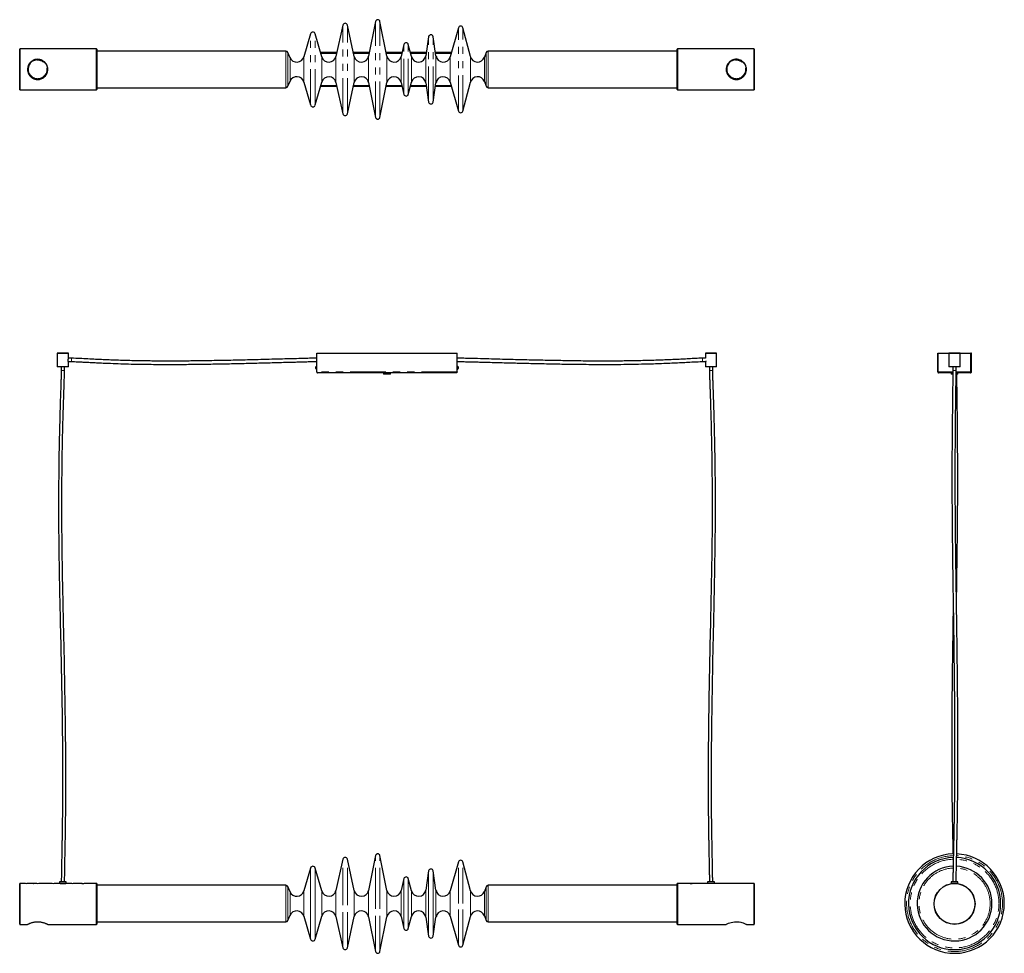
# Model space of a CAD drawing. Header units: millimetres. Extents: x 152 to 1904, y 797 to 2458.
import ezdxf

# ---------------------------------------------------------------- set-up
doc = ezdxf.new("R2010")
doc.units = ezdxf.units.MM
doc.header["$LTSCALE"] = 10
doc.linetypes.add('PHANTOM', pattern=[12.7, 6.35, -1.27, 1.27, -1.27, 1.27, -1.27])

msp = doc.modelspace()

# ---------------------------------------------------------------- linework, layer by layer
at = {"color": 7, "linetype": 'Continuous', "lineweight": 25}
for p, q in [((785, 2455), (772.7, 2393.1)), ((805.2, 2393.1), (792.9, 2455)), ((727.1, 2448.5), (714.6, 2392.9)), ((747.3, 2392.9), (734.9, 2448.5)), ((932.6, 2443.8), (918, 2392.1)), ((953.9, 2392.4), (940.3, 2443.7)), ((669.2, 2432.9), (657.5, 2392.1)), ((689.5, 2392.1), (677.8, 2432.9)), ((879.5, 2427.8), (874.3, 2393.7)), ((892.6, 2393.7), (887.4, 2427.8)), ((152.2, 2406.2), (151.9, 2405.9)), ((151.9, 2333.5), (151.9, 2405.9)), ((288.4, 2406.2), (152.2, 2406.2)), ((152.2, 2406.2), (152.2, 2333.2)), ((288.9, 2405.7), (288.4, 2406.2)), ((288.4, 2333.2), (288.4, 2406.2)), ((288.9, 2405.7), (288.9, 2333.7)), ((625.4, 2402.2), (288.9, 2402.2)), ((835.6, 2414.1), (830.6, 2392.7)), ((848.9, 2392.5), (843.3, 2414.2)), ((1321.9, 2402.2), (985.4, 2402.2)), ((1322.4, 2406.2), (1321.9, 2405.7)), ((1321.9, 2333.7), (1321.9, 2405.7)), ((1458.6, 2406.2), (1322.4, 2406.2)), ((1322.4, 2406.2), (1322.4, 2333.2)), ((1458.9, 2405.9), (1458.6, 2406.2)), ((1458.6, 2333.2), (1458.6, 2406.2)), ((1458.9, 2405.9), (1458.9, 2333.5)), ((633, 2390.6), (629.1, 2399.7)), ((716.2, 2399.7), (687.3, 2399.7)), ((774, 2399.7), (745.8, 2399.7)), ((832.2, 2399.7), (803.9, 2399.7)), ((875.2, 2399.7), (847, 2399.7)), ((920.1, 2399.7), (891.7, 2399.7)), ((981.7, 2399.5), (978.7, 2391.3)), ((629.1, 2339.6), (633, 2348.8)), ((978.7, 2348.1), (981.7, 2339.8)), ((151.9, 2333.5), (152.2, 2333.2)), ((152.2, 2333.2), (288.4, 2333.2)), ((288.4, 2333.2), (288.9, 2333.7)), ((288.9, 2337.2), (625.4, 2337.2)), ((657.5, 2347.3), (669.2, 2306.4)), ((677.8, 2306.4), (689.5, 2347.3)), ((687.3, 2339.7), (716.2, 2339.7)), ((714.6, 2346.5), (727.1, 2290.8)), ((734.9, 2290.8), (747.3, 2346.5)), ((745.8, 2339.7), (774, 2339.7)), ((772.7, 2346.2), (785, 2284.4)), ((792.9, 2284.4), (805.2, 2346.2)), ((803.9, 2339.7), (832.2, 2339.7)), ((830.6, 2346.6), (835.6, 2325.3)), ((843.3, 2325.2), (848.9, 2346.9)), ((847, 2339.7), (875.2, 2339.7)), ((874.3, 2345.6), (879.5, 2311.6)), ((887.4, 2311.6), (892.6, 2345.6)), ((891.7, 2339.7), (920.1, 2339.7)), ((918, 2347.2), (932.6, 2295.6)), ((940.3, 2295.7), (953.9, 2347)), ((985.4, 2337.2), (1321.9, 2337.2)), ((1321.9, 2333.7), (1322.4, 2333.2)), ((1322.4, 2333.2), (1458.6, 2333.2)), ((1458.6, 2333.2), (1458.9, 2333.5)), ((219.2, 1864.9), (218.9, 1864.6)), ((218.9, 1864.6), (218.9, 1840.9)), ((238.9, 1864.6), (218.9, 1864.6)), ((219.2, 1864.9), (238.6, 1864.9)), ((238.9, 1864.6), (238.6, 1864.9)), ((238.9, 1856.3), (238.9, 1864.6)), ((680.4, 1831.4), (680.4, 1864.9)), ((680.4, 1864.9), (930.4, 1864.9)), ((930.4, 1831.4), (930.4, 1864.9)), ((1372.2, 1864.9), (1371.9, 1864.6)), ((1371.9, 1864.6), (1371.9, 1856.3)), ((1391.9, 1864.6), (1371.9, 1864.6)), ((1372.2, 1864.9), (1391.6, 1864.9)), ((1391.9, 1864.6), (1391.6, 1864.9)), ((1391.9, 1840.9), (1391.9, 1864.6)), ((1785.2, 1864.9), (1786.2, 1864.9)), ((1785.2, 1831.4), (1785.2, 1864.9)), ((1786.2, 1831.4), (1786.2, 1864.9)), ((1786.3, 1864.9), (1805.5, 1864.9)), ((1786.3, 1831.4), (1786.3, 1864.9)), ((1805.5, 1864.9), (1805.2, 1864.6)), ((1805.2, 1864.6), (1805.2, 1840.9)), ((1815.2, 1864.6), (1805.2, 1864.6)), ((1805.5, 1864.9), (1815.2, 1864.9)), ((1815.2, 1864.9), (1824.9, 1864.9)), ((1825.2, 1864.6), (1815.2, 1864.6)), ((1825.2, 1864.6), (1824.9, 1864.9)), ((1824.9, 1864.9), (1844.1, 1864.9)), ((1825.2, 1840.9), (1825.2, 1864.6)), ((1844.1, 1831.4), (1844.1, 1864.9)), ((1845.2, 1864.9), (1844.2, 1864.9)), ((1844.2, 1831.4), (1844.2, 1864.9)), ((1845.2, 1831.4), (1845.2, 1864.9)), ((218.9, 1840.9), (219.4, 1840.4)), ((218.9, 1840.9), (238.9, 1840.9)), ((238.4, 1840.4), (219.4, 1840.4)), ((226, 1840.4), (226, 1833.9)), ((231.9, 1833.9), (231.9, 1840.4)), ((238.4, 1849.9), (238.4, 1853.2)), ((238.9, 1849.9), (238.4, 1849.9)), ((238.4, 1840.4), (238.9, 1840.9)), ((243.9, 1855.9), (238.8, 1855.9)), ((238.9, 1849.9), (238.9, 1850)), ((238.9, 1850), (243.9, 1850)), ((238.9, 1840.9), (238.9, 1849.9)), ((678.8, 1837.4), (678.8, 1840.4)), ((680.4, 1841.8), (680.1, 1841.8)), ((930.7, 1841.8), (930.4, 1841.8)), ((932.1, 1840.4), (932.1, 1837.4)), ((1372.1, 1855.9), (1366.9, 1855.9)), ((1366.9, 1850), (1372, 1850)), ((1372, 1850), (1371.9, 1849.9)), ((1371.9, 1849.9), (1371.9, 1840.9)), ((1372.5, 1849.9), (1371.9, 1849.9)), ((1371.9, 1840.9), (1372.4, 1840.4)), ((1371.9, 1840.9), (1391.9, 1840.9)), ((1391.4, 1840.4), (1372.4, 1840.4)), ((1372.5, 1851), (1372.5, 1849.9)), ((1379, 1840.4), (1379, 1833.9)), ((1384.9, 1833.9), (1384.9, 1840.4)), ((1391.4, 1840.4), (1391.9, 1840.9)), ((1805.2, 1840.9), (1805.7, 1840.4)), ((1805.2, 1840.9), (1815.2, 1840.9)), ((1815.2, 1840.4), (1805.7, 1840.4)), ((1812.3, 1840.4), (1812.3, 1833.9)), ((1815.2, 1840.9), (1825.2, 1840.9)), ((1824.7, 1840.4), (1815.2, 1840.4)), ((1818.2, 1833.9), (1818.2, 1840.4)), ((1824.7, 1840.4), (1825.2, 1840.9)), ((680.1, 1836.1), (680.4, 1836.1)), ((928.9, 1829.9), (681.9, 1829.9)), ((799.4, 1829.9), (799.4, 1827.4)), ((811.4, 1827.4), (799.4, 1827.4)), ((811.4, 1827.4), (811.4, 1829.9)), ((930.4, 1836.1), (930.7, 1836.1)), ((1785.2, 1831.4), (1786.2, 1831.4)), ((1812.2, 1829.9), (1786.7, 1829.9)), ((1809.2, 1829.9), (1809.2, 1827.4)), ((1810.4, 1827.4), (1809.2, 1827.4)), ((1812.1, 1827.4), (1810.4, 1827.4)), ((1843.7, 1829.9), (1818.1, 1829.9)), ((1821.2, 1827.4), (1818.1, 1827.4)), ((1821.2, 1827.4), (1821.2, 1829.9)), ((1845.2, 1831.4), (1844.2, 1831.4)), ((727.1, 964.3), (714.6, 908.6)), ((747.3, 908.6), (734.9, 964.3)), ((785, 970.7), (772.7, 908.9)), ((805.2, 908.9), (792.9, 970.7)), ((669.2, 948.7), (657.5, 907.8)), ((689.5, 907.8), (677.8, 948.7)), ((932.6, 959.5), (918, 907.9)), ((953.9, 908.1), (940.3, 959.4)), ((835.6, 929.8), (830.6, 908.5)), ((848.9, 908.2), (843.3, 929.9)), ((879.5, 943.5), (874.3, 909.4)), ((892.6, 909.4), (887.4, 943.5)), ((152.2, 921.4), (151.9, 921.1)), ((151.9, 884.9), (151.9, 921.1)), ((161.4, 921.4), (152.2, 921.4)), ((152.2, 921.4), (152.2, 884.9)), ((169.6, 921.4), (165.4, 921.4)), ((181.9, 921.4), (176.2, 921.4)), ((191.6, 921.4), (185.9, 921.4)), ((209.9, 921.4), (198.2, 921.4)), ((222.9, 921.4), (213.9, 921.4)), ((222.9, 923.9), (222.9, 921.4)), ((234.9, 923.9), (222.9, 923.9)), ((234.9, 921.4), (222.9, 921.4)), ((234.9, 921.4), (234.9, 923.9)), ((243.9, 921.4), (234.9, 921.4)), ((262.4, 921.4), (247.9, 921.4)), ((262.6, 921.4), (263.5, 921.4)), ((263.5, 921.4), (266.2, 921.4)), ((288.4, 921.4), (266.4, 921.4)), ((288.9, 920.9), (288.4, 921.4)), ((288.4, 884.9), (288.4, 921.4)), ((288.9, 920.9), (288.9, 884.9)), ((625.4, 917.9), (288.9, 917.9)), ((633, 906.3), (629.1, 915.5)), ((981.7, 915.3), (978.7, 907)), ((1321.9, 917.9), (985.4, 917.9)), ((1322.4, 921.4), (1321.9, 920.9)), ((1321.9, 848.9), (1321.9, 920.9)), ((1344.5, 921.4), (1322.4, 921.4)), ((1322.4, 921.4), (1322.4, 848.4)), ((1344.6, 921.4), (1348.2, 921.4)), ((1363, 921.4), (1348.4, 921.4)), ((1375.9, 921.4), (1366.9, 921.4)), ((1375.9, 923.9), (1375.9, 921.4)), ((1383.4, 923.9), (1375.9, 923.9)), ((1383.4, 921.4), (1375.9, 921.4)), ((1387.9, 923.9), (1383.4, 923.9)), ((1387.9, 921.4), (1383.4, 921.4)), ((1387.9, 921.4), (1387.9, 923.9)), ((1397, 921.4), (1387.9, 921.4)), ((1412.6, 921.4), (1400.9, 921.4)), ((1425, 921.4), (1419.3, 921.4)), ((1434.6, 921.4), (1428.9, 921.4)), ((1445.5, 921.4), (1441.3, 921.4)), ((1458.6, 921.4), (1449.4, 921.4)), ((1458.9, 921.1), (1458.6, 921.4)), ((1458.6, 848.4), (1458.6, 921.4)), ((1458.9, 921.1), (1458.9, 848.7)), ((1809.2, 923.9), (1809.2, 921.4)), ((1821.2, 923.9), (1809.2, 923.9)), ((1821.2, 921.4), (1809.2, 921.4)), ((1810.2, 921.4), (1810.2, 921.1)), ((1820.2, 921.1), (1820.2, 921.4)), ((1821.2, 921.4), (1821.2, 923.9)), ((151.9, 848.7), (151.9, 884.9)), ((152.2, 884.9), (152.2, 848.4)), ((288.4, 848.4), (288.4, 884.9)), ((288.9, 884.9), (288.9, 848.9)), ((629.1, 855.3), (633, 864.5)), ((657.5, 863), (669.2, 822.1)), ((677.8, 822.1), (689.5, 863)), ((714.6, 862.2), (727.1, 806.5)), ((734.9, 806.5), (747.3, 862.2)), ((772.7, 861.9), (785, 800.1)), ((792.9, 800.1), (805.2, 861.9)), ((830.6, 862.3), (835.6, 841)), ((843.3, 840.9), (848.9, 862.6)), ((874.3, 861.4), (879.5, 827.3)), ((887.4, 827.3), (892.6, 861.4)), ((918, 863), (932.6, 811.3)), ((940.3, 811.4), (953.9, 862.7)), ((978.7, 863.8), (981.7, 855.5)), ((151.9, 848.7), (152.2, 848.4)), ((152.2, 848.4), (165.9, 848.4)), ((201.9, 848.4), (288.4, 848.4)), ((288.4, 848.4), (288.9, 848.9)), ((288.9, 852.9), (625.4, 852.9)), ((985.4, 852.9), (1321.9, 852.9)), ((1321.9, 848.9), (1322.4, 848.4)), ((1322.4, 848.4), (1409, 848.4)), ((1444.9, 848.4), (1458.6, 848.4)), ((1458.6, 848.4), (1458.9, 848.7))]:
    msp.add_line(p, q, dxfattribs=at)
at = {"color": 7, "linetype": 'PHANTOM', "lineweight": 18}
for p, q in [((785, 2284.4), (785, 2455)), ((792.9, 2284.4), (792.9, 2455)), ((727.1, 2290.8), (727.1, 2448.5)), ((734.9, 2290.8), (734.9, 2448.5)), ((932.6, 2295.6), (932.6, 2443.8)), ((940.3, 2295.7), (940.3, 2443.7)), ((669.2, 2306.4), (669.2, 2432.9)), ((677.8, 2306.4), (677.8, 2432.9)), ((879.5, 2311.6), (879.5, 2427.8)), ((887.4, 2311.6), (887.4, 2427.8)), ((625.4, 2337.2), (625.4, 2402.2)), ((835.6, 2325.3), (835.6, 2414.1)), ((843.3, 2325.2), (843.3, 2414.2)), ((985.4, 2337.2), (985.4, 2402.2)), ((629.1, 2339.6), (629.1, 2399.7)), ((633, 2348.8), (633, 2390.6)), ((657.5, 2347.3), (657.5, 2392.1)), ((715.8, 2398.2), (687.7, 2398.2)), ((689.5, 2347.3), (689.5, 2392.1)), ((714.6, 2346.5), (714.6, 2392.9)), ((773.7, 2398.2), (746.1, 2398.2)), ((747.3, 2346.5), (747.3, 2392.9)), ((772.7, 2346.2), (772.7, 2393.1)), ((831.9, 2398.2), (804.2, 2398.2)), ((805.2, 2346.2), (805.2, 2393.1)), ((830.6, 2346.6), (830.6, 2392.7)), ((875, 2398.2), (847.4, 2398.2)), ((848.9, 2346.9), (848.9, 2392.5)), ((874.3, 2345.6), (874.3, 2393.7)), ((919.7, 2398.2), (891.9, 2398.2)), ((892.6, 2345.6), (892.6, 2393.7)), ((918, 2347.2), (918, 2392.1)), ((953.9, 2347), (953.9, 2392.4)), ((978.7, 2348.1), (978.7, 2391.3)), ((981.7, 2339.8), (981.7, 2399.5)), ((687.7, 2341.2), (715.8, 2341.2)), ((746.1, 2341.2), (773.7, 2341.2)), ((804.2, 2341.2), (831.9, 2341.2)), ((847.4, 2341.2), (875, 2341.2)), ((891.9, 2341.2), (919.7, 2341.2)), ((243.9, 1852.9), (243.9, 1855.9)), ((243.9, 1850), (243.9, 1852.9)), ((680.1, 1836.1), (680.1, 1841.8)), ((930.7, 1841.8), (930.7, 1836.1)), ((1366.9, 1855.9), (1366.9, 1850)), ((228.9, 1833.9), (226, 1833.9)), ((231.9, 1833.9), (228.9, 1833.9)), ((930.4, 1831.4), (680.4, 1831.4)), ((1384.9, 1833.9), (1379, 1833.9)), ((1812.2, 1831.4), (1786.3, 1831.4)), ((1818.2, 1833.9), (1812.3, 1833.9)), ((1844.1, 1831.4), (1818.1, 1831.4)), ((727.1, 885.4), (727.1, 964.3)), ((734.9, 885.4), (734.9, 964.3)), ((785, 885.4), (785, 970.7)), ((792.9, 885.4), (792.9, 970.7)), ((669.2, 885.4), (669.2, 948.7)), ((677.8, 885.4), (677.8, 948.7)), ((932.6, 885.4), (932.6, 959.5)), ((940.3, 885.4), (940.3, 959.4)), ((835.6, 885.4), (835.6, 929.8)), ((843.3, 885.4), (843.3, 929.9)), ((879.5, 885.4), (879.5, 943.5)), ((887.4, 885.4), (887.4, 943.5)), ((625.4, 885.4), (625.4, 917.9)), ((629.1, 885.4), (629.1, 915.5)), ((981.7, 885.4), (981.7, 915.3)), ((985.4, 885.4), (985.4, 917.9)), ((633, 885.4), (633, 906.3)), ((657.5, 885.4), (657.5, 907.8)), ((689.5, 885.4), (689.5, 907.8)), ((714.6, 885.4), (714.6, 908.6)), ((747.3, 885.4), (747.3, 908.6)), ((772.7, 885.4), (772.7, 908.9)), ((805.2, 885.4), (805.2, 908.9)), ((830.6, 885.4), (830.6, 908.5)), ((848.9, 885.4), (848.9, 908.2)), ((874.3, 885.4), (874.3, 909.4)), ((892.6, 885.4), (892.6, 909.4)), ((918, 885.4), (918, 907.9)), ((953.9, 885.4), (953.9, 908.1)), ((978.7, 885.4), (978.7, 907)), ((625.4, 852.9), (625.4, 885.4)), ((629.1, 855.3), (629.1, 885.4)), ((633, 864.5), (633, 885.4)), ((657.5, 863), (657.5, 885.4)), ((669.2, 822.1), (669.2, 885.4)), ((677.8, 822.1), (677.8, 885.4)), ((689.5, 863), (689.5, 885.4)), ((714.6, 862.2), (714.6, 885.4)), ((727.1, 806.5), (727.1, 885.4)), ((734.9, 806.5), (734.9, 885.4)), ((747.3, 862.2), (747.3, 885.4)), ((772.7, 861.9), (772.7, 885.4)), ((785, 800.1), (785, 885.4)), ((792.9, 800.1), (792.9, 885.4)), ((805.2, 861.9), (805.2, 885.4)), ((830.6, 862.3), (830.6, 885.4)), ((835.6, 841), (835.6, 885.4)), ((843.3, 840.9), (843.3, 885.4)), ((848.9, 862.6), (848.9, 885.4)), ((874.3, 861.4), (874.3, 885.4)), ((879.5, 827.3), (879.5, 885.4)), ((887.4, 827.3), (887.4, 885.4)), ((892.6, 861.4), (892.6, 885.4)), ((918, 863), (918, 885.4)), ((932.6, 811.3), (932.6, 885.4)), ((940.3, 811.4), (940.3, 885.4)), ((953.9, 862.7), (953.9, 885.4)), ((978.7, 863.8), (978.7, 885.4)), ((981.7, 855.5), (981.7, 885.4)), ((985.4, 852.9), (985.4, 885.4))]:
    msp.add_line(p, q, dxfattribs=at)
at = {"color": 7, "linetype": 'Continuous', "lineweight": 25, "flags": 128}
msp.add_lwpolyline([(1409, 848.4), (1409, 848.5), (1409.5, 848.7), (1410.4, 849.1), (1411.7, 849.7), (1413.3, 850.4), (1415.4, 851.1), (1417.9, 851.9), (1420.7, 852.5), (1423.9, 853), (1426.7, 853.2), (1429.7, 853), (1432.2, 852.7), (1434.7, 852.2), (1437, 851.6), (1439.2, 850.9), (1441.2, 850.1), (1442.9, 849.4), (1444.1, 848.8), (1444.8, 848.5), (1444.9, 848.4), (1444.9, 848.4)], dxfattribs=at)
at = {"color": 7, "linetype": 'Continuous', "lineweight": 25}
for centre, radius in [((183.9, 2369.7), 17.5), ((1426.9, 2369.7), 17.5), ((1815.2, 884.9), 36.5), ((1815.2, 884.9), 36.2)]:
    msp.add_circle(centre, radius, dxfattribs=at)
at = {"color": 7, "linetype": 'PHANTOM', "lineweight": 18}
for centre in [(183.9, 2369.7), (1426.9, 2369.7)]:
    msp.add_circle(centre, 16.5, dxfattribs=at)
at = {"color": 7, "linetype": 'Continuous', "lineweight": 25}
for centre, radius, start, end in [((789, 2454.2), 4, 11.2773, 168.7227), ((673.5, 2431.7), 4.46, 16, 164), ((731, 2447.7), 4, 12.558, 167.442), ((936.5, 2442.7), 4, 14.7987, 164.1663), ((883.5, 2427.2), 4, 8.6703, 171.3297), ((625.4, 2398.2), 4, 23, 90), ((839.5, 2413.2), 4, 14.2894, 166.9678), ((985.4, 2398.2), 4, 90, 160.1849), ((645, 2395.7), 13, 203, 344), ((702, 2395.7), 13, 196, 347.442), ((760, 2395.7), 13, 192.558, 348.7227), ((818, 2395.7), 13, 191.2773, 346.9678), ((861.5, 2395.7), 13, 194.2894, 351.3297), ((905.5, 2395.7), 13, 188.6703, 344.1663), ((966.5, 2395.7), 13, 194.7987, 340.1849), ((645, 2343.7), 13, 16, 157), ((702, 2343.7), 13, 12.558, 164), ((760, 2343.7), 13, 11.2773, 167.442), ((818, 2343.7), 13, 13.0322, 168.7227), ((861.5, 2343.7), 13, 8.6703, 165.7106), ((905.5, 2343.7), 13, 15.8337, 171.3297), ((966.5, 2343.7), 13, 19.8151, 165.2013), ((625.4, 2341.2), 4, 270, 337), ((985.4, 2341.2), 4, 199.8151, 270), ((839.5, 2326.2), 4, 193.0322, 345.7106), ((673.5, 2307.6), 4.46, 196, 344), ((883.5, 2312.2), 4, 188.6703, 351.3297), ((936.5, 2296.7), 4, 195.8337, 345.2013), ((731, 2291.7), 4, 192.558, 347.442), ((789, 2285.2), 4, 191.2773, 348.7227), ((680.1, 1840.4), 1.35, 90, 180), ((930.7, 1840.4), 1.35, 0, 90), ((680.1, 1837.4), 1.35, 180, 270), ((930.7, 1837.4), 1.35, 270, 0), ((731, 963.4), 4, 12.558, 167.442), ((789, 969.9), 4, 11.2773, 168.7227), ((1815.2, 885.4), 88.5, 91.3544, 0), ((1815.2, 885.4), 82, 91.564, 0), ((1815.2, 885.4), 82, 0, 87.4299), ((1815.2, 885.4), 88.5, 0, 87.531), ((673.5, 947.4), 4.46, 16, 164), ((883.5, 942.9), 4, 8.6703, 171.3297), ((936.5, 958.4), 4, 14.7987, 164.1663), ((1815.2, 885.4), 66.5, 92.0676, 0), ((1815.2, 885.4), 66.5, 0, 86.9682), ((839.5, 928.9), 4, 14.2894, 166.9678), ((163.4, 957.9), 36.5, 266.8611, 273.1005), ((183.9, 957.9), 36.5, 266.8611, 273.1005), ((211.9, 957.9), 36.5, 266.8611, 273.1005), ((228.9, 957.7), 36.7, 261.7706, 278.1252), ((245.9, 957.9), 36.5, 266.8611, 273.1005), ((264.4, 957.9), 36.5, 266.8611, 273.1005), ((625.4, 913.9), 4, 23, 90), ((985.4, 913.9), 4, 90, 160.1849), ((645, 911.4), 13, 203, 344), ((702, 911.4), 13, 196, 347.442), ((760, 911.4), 13, 192.558, 348.7227), ((818, 911.4), 13, 191.2773, 346.9678), ((861.5, 911.4), 13, 194.2894, 351.3297), ((905.5, 911.4), 13, 188.6703, 344.1663), ((966.5, 911.4), 13, 194.7987, 340.1849), ((645, 859.4), 13, 16, 157), ((702, 859.4), 13, 12.558, 164), ((760, 859.4), 13, 11.2773, 167.442), ((818, 859.4), 13, 13.0322, 168.7227), ((861.5, 859.4), 13, 8.6703, 165.7106), ((905.5, 859.4), 13, 15.8337, 171.3297), ((966.5, 859.4), 13, 19.8151, 165.2013), ((625.4, 856.9), 4, 270, 337), ((839.5, 841.9), 4, 193.0322, 345.7106), ((985.4, 856.9), 4, 199.8151, 270), ((883.5, 827.9), 4, 188.6703, 351.3297), ((673.5, 823.4), 4.46, 196, 344), ((731, 807.4), 4, 192.558, 347.442), ((936.5, 812.4), 4, 195.8337, 345.2013), ((789, 800.9), 4, 191.2773, 348.7227)]:
    msp.add_arc(centre, radius, start, end, dxfattribs=at)
at = {"color": 7, "linetype": 'PHANTOM', "lineweight": 18}
for radius, start, end in [(85.3, 91.4555, 0), (78.9, 91.6696, 0), (78.9, 0, 87.3792), (85.3, 0, 87.4827), (63.3, 92.3758, 0), (63.3, 0, 87.0277)]:
    msp.add_arc((1815.2, 885.4), radius, start, end, dxfattribs=at)
at = {"color": 7, "linetype": 'Continuous', "lineweight": 25}
for points, knots in [([(165.9, 2369.7), (166, 2370.6), (166.1, 2372.5), (166.7, 2375.3), (167.8, 2377.9), (169.3, 2380.3), (171.2, 2382.5), (173.4, 2384.4), (176.1, 2386), (179, 2387.1), (182.1, 2387.7), (185, 2387.7), (187.8, 2387.3), (190.3, 2386.6), (192.8, 2385.4), (195.1, 2383.9), (197.2, 2381.9), (199.1, 2379.5), (200.6, 2376.8), (201.5, 2373.8), (202, 2370.8), (201.9, 2367.9), (201.4, 2365.1), (200.5, 2362.5), (199.2, 2360.1), (197.6, 2357.8), (195.5, 2355.8), (193, 2354), (190.2, 2352.7), (187.2, 2351.9), (184.1, 2351.6), (181.3, 2351.8), (178.6, 2352.4), (176.1, 2353.4), (173.8, 2354.7), (171.5, 2356.5), (169.5, 2358.7), (167.9, 2361.3), (166.7, 2364.2), (166, 2367.1), (166, 2368.9), (165.9, 2369.7)], [0, 0, 0, 0, 0.024381, 0.049517, 0.073887, 0.098891, 0.124727, 0.15121, 0.178882, 0.20745, 0.233404, 0.26032, 0.283371, 0.307067, 0.330721, 0.354922, 0.381451, 0.408683, 0.436272, 0.464801, 0.490134, 0.516326, 0.53983, 0.563982, 0.588217, 0.61304, 0.639589, 0.666842, 0.694458, 0.723042, 0.748011, 0.773858, 0.796676, 0.820081, 0.844472, 0.869433, 0.896621, 0.924587, 0.951766, 0.979904, 1, 1, 1, 1]), ([(1444.9, 2369.7), (1444.9, 2368.7), (1444.8, 2366.8), (1444.1, 2364.1), (1443, 2361.5), (1441.6, 2359.1), (1439.7, 2356.9), (1437.4, 2355), (1434.8, 2353.4), (1431.9, 2352.3), (1428.8, 2351.7), (1425.9, 2351.6), (1423.1, 2352), (1420.5, 2352.8), (1418.1, 2353.9), (1415.8, 2355.5), (1413.6, 2357.4), (1411.8, 2359.8), (1410.3, 2362.6), (1409.3, 2365.5), (1408.9, 2368.6), (1408.9, 2371.5), (1409.4, 2374.2), (1410.3, 2376.8), (1411.6, 2379.3), (1413.3, 2381.5), (1415.4, 2383.6), (1417.9, 2385.3), (1420.7, 2386.7), (1423.7, 2387.5), (1426.7, 2387.8), (1429.6, 2387.6), (1432.2, 2386.9), (1434.7, 2386), (1437.1, 2384.6), (1439.3, 2382.8), (1441.3, 2380.6), (1443, 2378), (1444.2, 2375.1), (1444.8, 2372.3), (1444.9, 2370.4), (1444.9, 2369.7)], [0, 0, 0, 0, 0.0243811, 0.0495171, 0.0738866, 0.098891, 0.1247265, 0.1512104, 0.1788819, 0.2074497, 0.233404, 0.2603199, 0.2833711, 0.3070667, 0.3307207, 0.3549219, 0.3814511, 0.4086826, 0.4362716, 0.4648014, 0.4901341, 0.5163263, 0.5398303, 0.563982, 0.5882168, 0.6130397, 0.6395895, 0.666842, 0.6944585, 0.723042, 0.7480106, 0.7738577, 0.7966758, 0.8200806, 0.8444724, 0.8694326, 0.8966209, 0.9245866, 0.9517661, 0.9799039, 1, 1, 1, 1]), ([(238.4, 1853.2), (238.4, 1853.4), (238.4, 1853.8), (238.5, 1854.6), (238.7, 1855.4), (238.8, 1856), (238.9, 1856.3), (238.9, 1856.3), (238.9, 1856.3), (238.9, 1856.3)], [0, 0, 0, 0, 0.12363, 0.247914, 0.496165, 0.746421, 0.873073, 0.999331, 1, 1, 1, 1]), ([(680.4, 1855.8), (679.7, 1855.8), (677.3, 1855.8), (673, 1855.7), (667.4, 1855.6), (661.4, 1855.5), (655.1, 1855.3), (645.3, 1855), (632, 1854.7), (614.3, 1854.2), (595.8, 1853.7), (576.4, 1853.2), (552.3, 1852.6), (523.4, 1851.9), (489.8, 1851.3), (463.6, 1850.9), (444.6, 1850.8), (433.2, 1850.7), (422.5, 1850.7), (412.4, 1850.7), (402.7, 1850.7), (392.2, 1850.8), (380.6, 1850.9), (367.7, 1851.1), (354.5, 1851.3), (341.2, 1851.7), (327.8, 1852.1), (314.2, 1852.6), (300.6, 1853.1), (287, 1853.7), (273.2, 1854.5), (258.8, 1855.3), (249, 1855.7), (243.9, 1855.9)], [0, 0, 0, 0, 0.005341, 0.016512, 0.02938, 0.043343, 0.057941, 0.073115, 0.110679, 0.149173, 0.194389, 0.238331, 0.282343, 0.360098, 0.4365, 0.513298, 0.540497, 0.566741, 0.591356, 0.614433, 0.636057, 0.658056, 0.686227, 0.716246, 0.746491, 0.776759, 0.807764, 0.83879, 0.86999, 0.901277, 0.932682, 0.964989, 1, 1, 1, 1]), ([(243.9, 1850), (247.7, 1849.8), (254.6, 1849.6), (264.9, 1849), (275.1, 1848.5), (286.1, 1847.9), (297.6, 1847.3), (311.4, 1846.8), (327.4, 1846.2), (345.8, 1845.6), (363.9, 1845.2), (381.6, 1845), (398.5, 1844.8), (414.8, 1844.8), (430.3, 1844.8), (445.2, 1844.9), (464.4, 1845), (488.6, 1845.4), (517.9, 1845.9), (547.7, 1846.6), (576.5, 1847.3), (604.3, 1848), (623.7, 1848.6), (635.8, 1848.9), (640.5, 1849), (645.2, 1849.1), (650.5, 1849.3), (655.7, 1849.4), (660.7, 1849.5), (665.2, 1849.7), (669.9, 1849.8), (674.3, 1849.9), (677.8, 1849.9), (679.8, 1849.9), (680.4, 1849.9)], [0, 0, 0, 0, 0.026141, 0.047055, 0.070754, 0.096388, 0.122897, 0.149657, 0.191232, 0.233142, 0.276256, 0.315593, 0.354882, 0.39233, 0.427666, 0.461167, 0.494762, 0.559798, 0.627433, 0.695778, 0.76447, 0.825444, 0.886833, 0.897673, 0.908452, 0.919121, 0.930639, 0.944521, 0.954599, 0.965165, 0.975878, 0.986267, 0.995718, 1, 1, 1, 1]), ([(1366.9, 1855.9), (1362.6, 1855.7), (1354.4, 1855.4), (1342.4, 1854.7), (1330.8, 1854.1), (1319.4, 1853.5), (1308.1, 1853), (1291.7, 1852.4), (1270.3, 1851.7), (1248.2, 1851.2), (1230.7, 1850.9), (1218.2, 1850.8), (1206.3, 1850.7), (1194.5, 1850.7), (1182, 1850.7), (1168.5, 1850.7), (1148.6, 1850.9), (1122.6, 1851.3), (1090.5, 1851.9), (1058.2, 1852.6), (1030.1, 1853.3), (1006.1, 1853.9), (986.4, 1854.5), (971, 1854.9), (960.2, 1855.2), (954, 1855.4), (948.1, 1855.5), (942.4, 1855.6), (937.3, 1855.7), (933.3, 1855.8), (931.1, 1855.8), (930.4, 1855.8)], [0, 0, 0, 0, 0.029651, 0.056502, 0.082802, 0.10899, 0.13492, 0.16087, 0.221665, 0.282184, 0.312847, 0.341643, 0.367936, 0.394438, 0.423093, 0.454051, 0.486702, 0.56001, 0.632936, 0.706964, 0.781926, 0.826275, 0.87198, 0.917282, 0.931969, 0.946123, 0.959801, 0.972836, 0.984814, 0.995211, 1, 1, 1, 1]), ([(930.4, 1849.9), (931.3, 1849.9), (933.7, 1849.9), (937.8, 1849.8), (942.7, 1849.7), (947.5, 1849.6), (953.5, 1849.5), (960.9, 1849.3), (972, 1849), (985.1, 1848.6), (1004.2, 1848.1), (1027.1, 1847.5), (1050.1, 1846.9), (1069.5, 1846.5), (1085.2, 1846.1), (1100.9, 1845.8), (1116.5, 1845.5), (1131.7, 1845.3), (1147.6, 1845), (1164.9, 1844.9), (1184.4, 1844.8), (1205.3, 1844.8), (1226.7, 1844.9), (1247.8, 1845.3), (1266.6, 1845.7), (1283.2, 1846.2), (1297.7, 1846.7), (1312, 1847.3), (1325.5, 1847.9), (1338.3, 1848.6), (1352, 1849.4), (1361.5, 1849.7), (1366.9, 1850)], [0, 0, 0, 0, 0.0057351, 0.0167456, 0.0282692, 0.0393554, 0.0495668, 0.0698362, 0.0902395, 0.1254005, 0.1602032, 0.2215586, 0.2824524, 0.3185353, 0.3545439, 0.390473, 0.4264136, 0.4618389, 0.4951268, 0.5355568, 0.5803831, 0.629517, 0.6788073, 0.7271722, 0.7750399, 0.8080063, 0.8413142, 0.8744836, 0.9060146, 0.9346304, 0.9624102, 1, 1, 1, 1]), ([(1371.9, 1856.3), (1371.9, 1856.3), (1371.9, 1856.3), (1372, 1856.1), (1372.1, 1855.8), (1372.1, 1855.6)], [0, 0, 0, 0, 0.311435, 0.622703, 1, 1, 1, 1]), ([(226, 1833.9), (226, 1833.4), (226, 1832), (225.9, 1829.7), (225.8, 1826.9), (225.7, 1823.8), (225.6, 1820.3), (225.4, 1816.7), (225.3, 1813.2), (225.1, 1808.4), (224.9, 1802), (224.6, 1792.9), (224.2, 1782.5), (223.9, 1770.9), (223.4, 1755.5), (222.9, 1736.7), (222.4, 1714.7), (221.8, 1687.8), (221.4, 1655.8), (221.1, 1618.9), (221, 1578.2), (221.3, 1533.9), (222, 1485.8), (222.9, 1438), (224.2, 1379.2), (225.8, 1309.5), (227.3, 1228.9), (228, 1168.1), (228.1, 1127.2), (228.2, 1106), (228.2, 1084.8), (228, 1063.7), (227.9, 1047.8), (227.8, 1037.2), (227.7, 1031.7), (227.7, 1026.2), (227.6, 1020.7), (227.5, 1014.8), (227.4, 1008.2), (227.3, 1000.3), (227.1, 991.8), (226.9, 982.8), (226.8, 973.4), (226.6, 963.5), (226.4, 954.1), (226.2, 945.5), (226.1, 937.8), (226, 930.6), (226, 926), (226, 923.9)], [0, 0, 0, 0, 0.001767, 0.004435, 0.007642, 0.011117, 0.014643, 0.019055, 0.022963, 0.026188, 0.034818, 0.044224, 0.056276, 0.069085, 0.082472, 0.106883, 0.131207, 0.154894, 0.195816, 0.236518, 0.276603, 0.329826, 0.382562, 0.435117, 0.487598, 0.576403, 0.664974, 0.753347, 0.776632, 0.799936, 0.82322, 0.846538, 0.869409, 0.875538, 0.881601, 0.887599, 0.893535, 0.899656, 0.90698, 0.915596, 0.925448, 0.935057, 0.945414, 0.956338, 0.967581, 0.976402, 0.984959, 0.992953, 1, 1, 1, 1]), ([(231.9, 923.9), (231.9, 926.2), (231.9, 931), (232, 938.4), (232.1, 946.3), (232.3, 954.3), (232.4, 962.9), (232.6, 971.7), (232.8, 980.4), (232.9, 988.8), (233.1, 997.2), (233.3, 1005.9), (233.4, 1014.5), (233.6, 1030.4), (233.9, 1053.4), (234.1, 1091.3), (234.1, 1136.9), (233.5, 1204.4), (232.2, 1286), (230.4, 1366.1), (229, 1430.7), (228, 1479.8), (227.3, 1529.1), (226.9, 1578.8), (227, 1624.5), (227.4, 1666.4), (228, 1704.5), (228.7, 1734.3), (229.3, 1755.6), (229.7, 1768.2), (230.1, 1780.5), (230.4, 1790.4), (230.7, 1798.4), (230.9, 1804.7), (231.1, 1811.3), (231.3, 1817.2), (231.5, 1822.2), (231.7, 1825.9), (231.8, 1829.2), (231.9, 1831.8), (231.9, 1833.3), (231.9, 1833.9)], [0, 0, 0, 0, 0.007436, 0.015813, 0.024627, 0.033505, 0.04217, 0.052853, 0.062506, 0.070924, 0.080568, 0.090089, 0.099612, 0.109086, 0.142428, 0.175385, 0.234028, 0.292725, 0.397765, 0.503129, 0.556904, 0.610813, 0.664887, 0.719296, 0.774597, 0.815544, 0.857662, 0.899973, 0.913993, 0.927872, 0.941423, 0.954451, 0.960732, 0.96774, 0.975187, 0.982684, 0.987201, 0.991386, 0.995057, 0.997999, 1, 1, 1, 1]), ([(930.4, 1831.4), (930.3, 1831.2), (930, 1830.8), (929.7, 1830.3), (929.3, 1830), (929, 1829.9), (928.9, 1829.9)], [0, 0, 0, 0, 0.25473, 0.509622, 0.764515, 1, 1, 1, 1]), ([(1379, 1833.9), (1379, 1833.2), (1379, 1831.6), (1379.1, 1828.9), (1379.2, 1825.6), (1379.3, 1822.2), (1379.5, 1818.7), (1379.6, 1815.4), (1379.7, 1812.5), (1379.8, 1808.1), (1380.1, 1801.9), (1380.4, 1792.7), (1380.7, 1782.4), (1381.1, 1770.8), (1381.5, 1755.4), (1382.1, 1736.6), (1382.6, 1714.6), (1383.1, 1687.7), (1383.6, 1655.7), (1383.9, 1618.8), (1384, 1578.1), (1383.7, 1533.8), (1382.9, 1485.8), (1382, 1437.9), (1380.7, 1379.1), (1379.2, 1309.4), (1377.7, 1228.8), (1377, 1168.1), (1376.8, 1127.1), (1376.8, 1105.9), (1376.8, 1084.7), (1376.9, 1063.6), (1377.1, 1045.5), (1377.2, 1030.3), (1377.4, 1020.4), (1377.5, 1012.6), (1377.6, 1006.4), (1377.7, 999.3), (1377.9, 991.4), (1378, 982.7), (1378.2, 973.3), (1378.4, 963.4), (1378.6, 954), (1378.7, 945.4), (1378.9, 937.7), (1379, 930.6), (1379, 926), (1379, 923.9)], [0, 0, 0, 0, 0.002196, 0.005324, 0.009013, 0.01293, 0.016808, 0.020437, 0.023654, 0.026368, 0.034981, 0.044371, 0.056407, 0.069207, 0.082589, 0.106998, 0.131322, 0.155007, 0.195927, 0.236624, 0.2767, 0.329908, 0.382641, 0.435196, 0.487676, 0.576479, 0.665047, 0.753415, 0.776699, 0.800002, 0.823284, 0.846603, 0.869478, 0.883122, 0.896453, 0.902229, 0.90902, 0.916806, 0.925543, 0.935157, 0.945517, 0.956443, 0.967685, 0.9765, 0.985044, 0.993011, 1, 1, 1, 1]), ([(1384.9, 923.9), (1384.9, 926.2), (1384.9, 931), (1384.7, 938.5), (1384.6, 946.4), (1384.5, 954.4), (1384.3, 963), (1384.1, 971.8), (1384, 980.5), (1383.8, 988.9), (1383.7, 997.3), (1383.5, 1006), (1383.4, 1014.6), (1383.1, 1030.5), (1382.9, 1053.5), (1382.7, 1091.4), (1382.7, 1137), (1383.3, 1204.4), (1384.6, 1286.1), (1386.4, 1366.2), (1387.8, 1430.8), (1388.7, 1479.9), (1389.5, 1529.1), (1389.9, 1578.8), (1389.8, 1624.6), (1389.4, 1666.5), (1388.7, 1704.6), (1388, 1734.4), (1387.4, 1755.7), (1387.1, 1768.3), (1386.7, 1780.6), (1386.4, 1790.6), (1386.1, 1798.6), (1385.9, 1804.8), (1385.6, 1811.5), (1385.4, 1817.4), (1385.2, 1822.3), (1385.1, 1826.1), (1385, 1829.4), (1384.9, 1831.9), (1384.9, 1833.3), (1384.9, 1833.9)], [0, 0, 0, 0, 0.007492, 0.015893, 0.024716, 0.033597, 0.042262, 0.052944, 0.062597, 0.071017, 0.080661, 0.090176, 0.099693, 0.109161, 0.142496, 0.175452, 0.234099, 0.292798, 0.397842, 0.503209, 0.556984, 0.610893, 0.66497, 0.719392, 0.774705, 0.815657, 0.857777, 0.900092, 0.91412, 0.928009, 0.941574, 0.954613, 0.960889, 0.967902, 0.97536, 0.982871, 0.987396, 0.991586, 0.99525, 0.998156, 1, 1, 1, 1]), ([(1786.2, 1831.4), (1786.2, 1831.3), (1786.3, 1831.1), (1786.4, 1831), (1786.4, 1831)], [0, 0, 0, 0, 0.955868, 1, 1, 1, 1]), ([(1812.3, 1833.9), (1812.3, 1833.4), (1812.3, 1832.2), (1812.2, 1829.6), (1812.2, 1825.9), (1812.1, 1821.1), (1812, 1815.8), (1811.9, 1810.3), (1811.8, 1803), (1811.7, 1794.1), (1811.5, 1780.6), (1811.3, 1764.1), (1811.1, 1745.6), (1810.9, 1728.1), (1810.8, 1712.2), (1810.7, 1697.2), (1810.6, 1684.1), (1810.6, 1672.7), (1810.6, 1662.6), (1810.5, 1652.1), (1810.5, 1640.9), (1810.5, 1629.2), (1810.6, 1616.9), (1810.6, 1604.2), (1810.7, 1591.4), (1810.8, 1574.6), (1810.9, 1554), (1811.2, 1529.8), (1811.5, 1506), (1811.8, 1482.5), (1812.1, 1459), (1812.5, 1435.6), (1812.9, 1412.2), (1813.5, 1369.7), (1814.4, 1308.3), (1815.2, 1228), (1815.4, 1167.4), (1815.3, 1126.6), (1815.2, 1105.5), (1815, 1084.3), (1814.8, 1063.3), (1814.6, 1047.5), (1814.4, 1036.9), (1814.3, 1031.4), (1814.2, 1026), (1814.1, 1020.5), (1814, 1014.7), (1813.9, 1008), (1813.7, 1000.1), (1813.5, 991.6), (1813.3, 982.6), (1813.1, 973.2), (1812.9, 963.4), (1812.7, 954), (1812.5, 945.4), (1812.4, 937.7), (1812.3, 930.6), (1812.3, 926), (1812.3, 923.9)], [0, 0, 0, 0, 0.001614, 0.004078, 0.008556, 0.0139, 0.019779, 0.025932, 0.032137, 0.043829, 0.055364, 0.07668, 0.098048, 0.116559, 0.134186, 0.150738, 0.166036, 0.177293, 0.188103, 0.199619, 0.211882, 0.224877, 0.238333, 0.252419, 0.266537, 0.280441, 0.30793, 0.334439, 0.360316, 0.386176, 0.411978, 0.437724, 0.463483, 0.489205, 0.577707, 0.665975, 0.754046, 0.777252, 0.800478, 0.823682, 0.846923, 0.869702, 0.875807, 0.881846, 0.887821, 0.893734, 0.899861, 0.9072, 0.915821, 0.925668, 0.935263, 0.945598, 0.956493, 0.967699, 0.976489, 0.985014, 0.992978, 1, 1, 1, 1]), ([(1818.2, 923.9), (1818.2, 926.1), (1818.2, 930.9), (1818.3, 938.2), (1818.4, 946.1), (1818.6, 954), (1818.8, 962.4), (1819, 971.2), (1819.2, 979.9), (1819.3, 987.7), (1819.5, 994.8), (1819.6, 1001.7), (1819.8, 1008.6), (1819.9, 1015.4), (1820.2, 1030), (1820.5, 1052.2), (1821, 1089.6), (1821.2, 1134.7), (1821.2, 1201.4), (1820.6, 1282.1), (1819.6, 1358.6), (1818.7, 1417.1), (1818.1, 1457.4), (1817.5, 1498.1), (1817, 1539.3), (1816.6, 1581.2), (1816.5, 1614.7), (1816.4, 1639.4), (1816.4, 1654.7), (1816.5, 1669.4), (1816.5, 1682.3), (1816.6, 1693.7), (1816.6, 1704.1), (1816.7, 1715), (1816.8, 1725), (1816.9, 1733.9), (1816.9, 1741.4), (1817, 1749.1), (1817.1, 1757.2), (1817.2, 1765.8), (1817.3, 1775.2), (1817.4, 1784.6), (1817.6, 1793.6), (1817.7, 1801.8), (1817.8, 1809.9), (1817.9, 1816.7), (1818, 1822.1), (1818.1, 1826), (1818.1, 1829.3), (1818.2, 1831.9), (1818.2, 1833.3), (1818.2, 1833.9)], [0, 0, 0, 0, 0.007342, 0.015613, 0.024318, 0.033099, 0.04168, 0.052285, 0.061895, 0.07031, 0.078024, 0.085543, 0.093079, 0.100605, 0.108097, 0.141078, 0.173665, 0.231634, 0.289656, 0.393483, 0.497618, 0.541912, 0.586276, 0.630719, 0.675929, 0.722102, 0.768981, 0.786315, 0.803333, 0.819482, 0.834698, 0.845978, 0.856939, 0.868937, 0.882056, 0.890004, 0.898241, 0.906728, 0.915415, 0.924726, 0.935181, 0.946517, 0.955618, 0.964808, 0.973813, 0.982286, 0.987149, 0.991508, 0.995216, 0.998104, 1, 1, 1, 1]), ([(1818.6, 1419.3), (1818.6, 1419.5), (1818.9, 1434.2), (1819.3, 1463.3), (1819.9, 1507), (1820.5, 1551.3), (1820.7, 1585.9), (1820.8, 1610.6), (1820.8, 1624.9), (1820.9, 1639.1), (1820.8, 1653.1), (1820.8, 1666.5), (1820.8, 1679.2), (1820.7, 1691.3), (1820.7, 1702.5), (1820.6, 1713.2), (1820.5, 1724), (1820.4, 1735.6), (1820.3, 1747.9), (1820.2, 1759.2), (1820, 1769.9), (1819.9, 1779.8), (1819.8, 1790.3), (1819.6, 1799.9), (1819.5, 1808.3), (1819.4, 1815.1), (1819.3, 1820.9), (1819.2, 1824.9), (1819.2, 1826.9), (1819.2, 1827.4)], [0, 0, 0, 0, 0.001768, 0.107773, 0.214103, 0.322721, 0.433701, 0.468733, 0.503796, 0.538805, 0.573281, 0.606189, 0.637409, 0.66688, 0.695031, 0.719417, 0.745968, 0.774452, 0.80457, 0.836053, 0.85817, 0.882658, 0.908808, 0.935649, 0.953305, 0.970203, 0.985733, 0.996054, 1, 1, 1, 1]), ([(1844.1, 1831), (1844.1, 1831), (1844.2, 1831.1), (1844.2, 1831.3), (1844.2, 1831.4)], [0, 0, 0, 0, 0.044132, 1, 1, 1, 1]), ([(1812.7, 1419.3), (1812.7, 1416.9), (1812.6, 1406.7), (1812, 1369.7), (1811.1, 1308.2), (1810.3, 1227.9), (1810.1, 1167.4), (1810.2, 1126.5), (1810.3, 1105.4), (1810.5, 1084.3), (1810.7, 1063.3), (1810.9, 1047.5), (1811.1, 1036.9), (1811.2, 1031.4), (1811.3, 1025.9), (1811.4, 1020.4), (1811.5, 1014.6), (1811.6, 1007.9), (1811.8, 1000), (1812, 991.5), (1812.2, 982.6), (1812.3, 976.7), (1812.4, 973.7)], [0, 0, 0, 0, 0.016067, 0.068608, 0.249388, 0.429688, 0.609584, 0.656984, 0.704426, 0.751824, 0.799298, 0.84584, 0.858317, 0.870662, 0.882878, 0.894967, 0.907481, 0.922471, 0.940081, 0.9602, 0.979806, 1, 1, 1, 1]), ([(176.2, 921.4), (176.3, 921.4), (176.3, 921.4), (175.9, 921.4), (175.3, 921.3), (174.4, 921.3), (173.3, 921.3), (172.1, 921.3), (171, 921.3), (170.2, 921.4), (169.6, 921.4), (169.6, 921.4), (169.6, 921.4)], [0, 0, 0, 0, 0.049433, 0.149629, 0.251343, 0.356988, 0.466993, 0.579994, 0.693769, 0.805851, 0.913956, 1, 1, 1, 1]), ([(198.2, 921.4), (198.3, 921.4), (198.3, 921.4), (197.9, 921.4), (197.3, 921.3), (196.4, 921.3), (195.3, 921.3), (194.1, 921.3), (193, 921.3), (192.2, 921.4), (191.6, 921.4), (191.6, 921.4), (191.6, 921.4)], [0, 0, 0, 0, 0.049433, 0.149629, 0.251343, 0.356988, 0.466993, 0.579994, 0.693769, 0.805851, 0.913956, 1, 1, 1, 1]), ([(1348.4, 921.4), (1348.4, 921.4), (1348.4, 921.4), (1348, 921.4), (1347.5, 921.4), (1346.9, 921.3), (1346.2, 921.3), (1345.5, 921.4), (1345, 921.4), (1344.6, 921.4), (1344.4, 921.4), (1344.4, 921.4), (1344.5, 921.4)], [0, 0, 0, 0, 0.107261, 0.214518, 0.321876, 0.4293, 0.536614, 0.643814, 0.751073, 0.858473, 0.965876, 1, 1, 1, 1]), ([(1366.9, 921.4), (1366.9, 921.4), (1366.9, 921.4), (1366.5, 921.4), (1366, 921.4), (1365.4, 921.3), (1364.7, 921.3), (1364, 921.4), (1363.5, 921.4), (1363.1, 921.4), (1362.9, 921.4), (1362.9, 921.4), (1363, 921.4)], [0, 0, 0, 0, 0.107261, 0.214518, 0.321876, 0.4293, 0.536614, 0.643814, 0.751073, 0.858473, 0.965876, 1, 1, 1, 1]), ([(1387.2, 921.4), (1387.1, 921.4), (1387, 921.4), (1386.1, 921.3), (1384.8, 921.1), (1383.1, 921), (1381.3, 921), (1379.6, 921.1), (1378.2, 921.2), (1377.1, 921.3), (1376.7, 921.4), (1376.7, 921.4), (1376.7, 921.4)], [0, 0, 0, 0, 0.106621, 0.213215, 0.32049, 0.42824, 0.53524, 0.641435, 0.748023, 0.855587, 0.963196, 1, 1, 1, 1]), ([(1400.9, 921.4), (1400.9, 921.4), (1400.9, 921.4), (1400.5, 921.4), (1400, 921.4), (1399.4, 921.3), (1398.7, 921.3), (1398, 921.4), (1397.5, 921.4), (1397.1, 921.4), (1396.9, 921.4), (1396.9, 921.4), (1397, 921.4)], [0, 0, 0, 0, 0.107261, 0.214518, 0.321876, 0.4293, 0.536614, 0.643814, 0.751073, 0.858473, 0.965876, 1, 1, 1, 1]), ([(1413.6, 921.3), (1413.4, 921.3), (1412.9, 921.4), (1412.6, 921.4), (1412.6, 921.4), (1412.6, 921.4)], [0, 0, 0, 0, 0.373345, 0.792183, 1, 1, 1, 1]), ([(1419.3, 921.4), (1419.3, 921.4), (1419.3, 921.4), (1419.1, 921.4), (1418.5, 921.3), (1417.7, 921.3), (1416.6, 921.3), (1415.5, 921.3), (1414.4, 921.3), (1413.9, 921.3), (1413.6, 921.3)], [0, 0, 0, 0, 0.023168, 0.157576, 0.292591, 0.432091, 0.577547, 0.727785, 0.880065, 1, 1, 1, 1]), ([(1428.9, 921.4), (1428.9, 921.4), (1428.9, 921.4), (1428.5, 921.4), (1428, 921.4), (1427.4, 921.3), (1426.7, 921.3), (1426, 921.4), (1425.5, 921.4), (1425.1, 921.4), (1424.9, 921.4), (1424.9, 921.4), (1425, 921.4)], [0, 0, 0, 0, 0.1072608, 0.2145178, 0.3218757, 0.4292999, 0.5366143, 0.643814, 0.7510732, 0.8584731, 0.9658756, 1, 1, 1, 1]), ([(1435.6, 921.3), (1435.4, 921.3), (1434.9, 921.4), (1434.6, 921.4), (1434.6, 921.4), (1434.6, 921.4)], [0, 0, 0, 0, 0.3733453, 0.792183, 1, 1, 1, 1]), ([(1441.3, 921.4), (1441.3, 921.4), (1441.3, 921.4), (1441.1, 921.4), (1440.5, 921.3), (1439.7, 921.3), (1438.6, 921.3), (1437.5, 921.3), (1436.4, 921.3), (1435.9, 921.3), (1435.6, 921.3)], [0, 0, 0, 0, 0.0231684, 0.1575758, 0.2925907, 0.4320913, 0.5775466, 0.7277855, 0.8800654, 1, 1, 1, 1]), ([(1449.4, 921.4), (1449.4, 921.4), (1449.4, 921.4), (1449, 921.4), (1448.5, 921.4), (1447.9, 921.3), (1447.2, 921.3), (1446.5, 921.4), (1446, 921.4), (1445.6, 921.4), (1445.4, 921.4), (1445.4, 921.4), (1445.5, 921.4)], [0, 0, 0, 0, 0.107261, 0.214518, 0.321876, 0.4293, 0.536614, 0.643814, 0.751073, 0.858473, 0.965876, 1, 1, 1, 1]), ([(165.9, 848.4), (166, 848.4), (166.1, 848.5), (166.7, 848.8), (167.8, 849.3), (169.3, 849.9), (171.2, 850.7), (173.4, 851.5), (176.1, 852.2), (179, 852.8), (182.1, 853.1), (185, 853.2), (187.8, 853), (190.3, 852.5), (192.8, 852), (195.1, 851.3), (197.2, 850.5), (199.1, 849.7), (200.6, 849.1), (201.5, 848.6), (201.9, 848.4), (201.9, 848.4), (201.9, 848.4)], [0, 0, 0, 0, 0.048762, 0.099034, 0.147773, 0.197782, 0.249453, 0.30242, 0.357763, 0.414899, 0.466808, 0.520639, 0.566741, 0.614133, 0.661441, 0.709843, 0.762901, 0.817364, 0.872542, 0.929602, 0.980267, 1, 1, 1, 1])]:
    msp.add_open_spline(points, degree=3, knots=knots, dxfattribs=at)
for points in [[(681.9, 1829.9), (681.8, 1829.9), (681.6, 1830), (681.2, 1830.3), (680.8, 1830.8), (680.6, 1831.2), (680.4, 1831.4)], [(680.4, 1831.4), (680.5, 1831.2), (680.5, 1830.8), (680.8, 1830.3), (681.3, 1830), (681.7, 1829.9), (681.9, 1829.9)], [(1785.2, 1831.4), (1785.2, 1831.2), (1785.3, 1830.8), (1785.6, 1830.3), (1786.1, 1830), (1786.5, 1829.9), (1786.7, 1829.9)], [(1786.7, 1829.9), (1786.7, 1829.9), (1786.6, 1830), (1786.5, 1830.3), (1786.4, 1830.8), (1786.4, 1831.2), (1786.3, 1831.4)], [(1844.1, 1831.4), (1844.1, 1831.2), (1844, 1830.8), (1843.9, 1830.3), (1843.8, 1830), (1843.8, 1829.9), (1843.7, 1829.9)], [(1843.7, 1829.9), (1843.9, 1829.9), (1844.3, 1830), (1844.8, 1830.3), (1845.2, 1830.8), (1845.2, 1831.2), (1845.2, 1831.4)]]:
    msp.add_open_spline(points, degree=3, dxfattribs=at)

doc.saveas('drawing.dxf')
